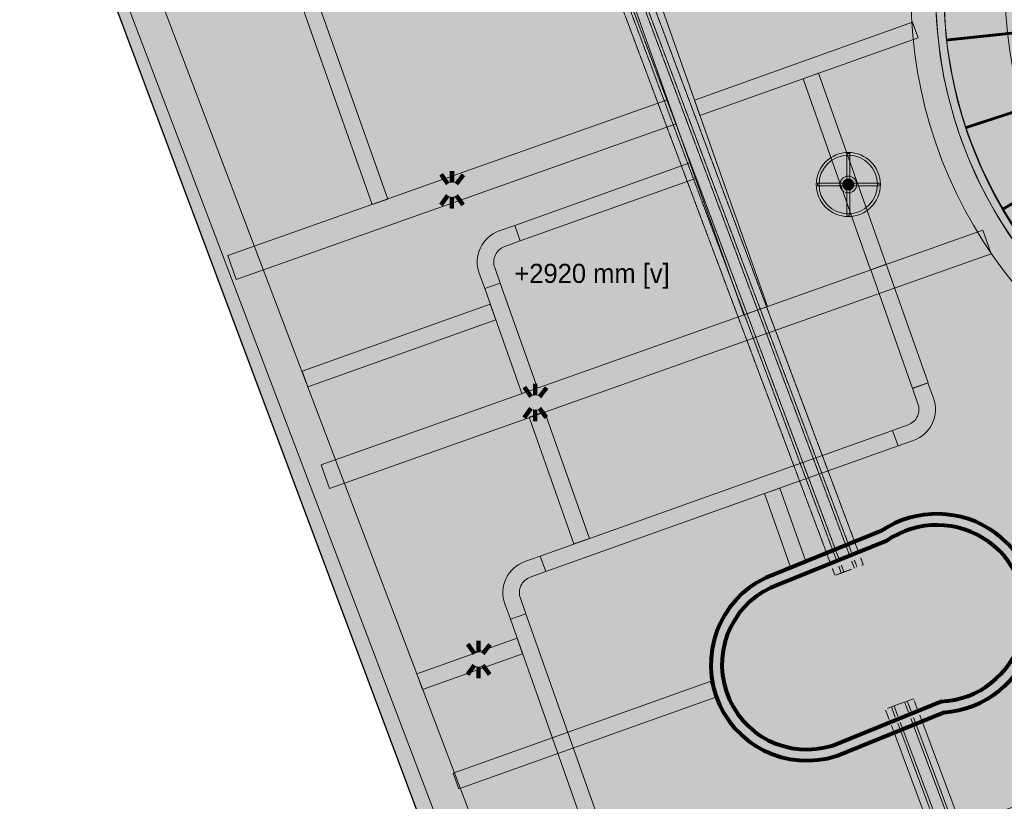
# Model space of a CAD drawing. Header units: millimetres. Extents: x -116878 to 389011, y -1241 to 103674.
# Tile 100 of 103: x 333128 to 342084, y 27171 to 34279. Entities that reach past the tile are written whole.
import ezdxf

# ---------------------------------------------------------------- set-up
doc = ezdxf.new("R2010")
doc.units = ezdxf.units.MM
doc.header["$MEASUREMENT"] = 0
doc.linetypes.add('DASHED', pattern=[0.75, 0.5, -0.25])
doc.layers.get('0').update_dxf_attribs({"color": 252})
for name, color, linetype, lineweight in [('11 Texting', 252, 'Continuous', 9), ('A-GENM', 252, 'Continuous', 9), ('P-PIPE', 3, 'Continuous', 9)]:
    doc.layers.add(name, color=color, linetype=linetype, lineweight=lineweight)
doc.layers.add('Flooring', color=252, linetype='Continuous')
doc.layers.add('Wall', color=252, linetype='Continuous')
doc.styles.add('CALIBRI', font='calibri.ttf', dxfattribs={"height": 0.09375})

# ---------------------------------------------------------------- blocks, each defined once
blk = doc.blocks.new('*E505', base_point=(1742.999764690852, 199.4368457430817))
h = blk.add_hatch(color=209)
h.dxf.hatch_style = 1
h.paths.add_polyline_path([(1742.999764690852, 753.8017461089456), (1950.710301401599, 199.4368457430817), (2277.054574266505, 318.9767038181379), (2319.54022999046, 212.7144982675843), (2386.379562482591, 237.047981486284), (2389.585469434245, 235.9092851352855), (2389.585469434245, 997.044829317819), (2386.582459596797, 998.1334488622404)])
at = {"layer": 'Flooring', "color": 14}
blk.add_lwpolyline([(1742.999764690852, 753.8017461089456), (1950.710301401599, 199.4368457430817), (2277.054574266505, 318.9767038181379), (2319.54022999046, 212.7144982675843), (2386.379562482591, 237.047981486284), (2389.585469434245, 235.9092851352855), (2389.585469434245, 997.044829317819), (2386.582459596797, 998.1334488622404)], close=True, dxfattribs=at)
blk = doc.blocks.new('EJC150-FF-01_New1 - EJC 150-47862421-Store 29 at Node L4 Level')
at = {"layer": 'A-GENM', "color": 10, "linetype": 'DASHED', "lineweight": 13}
for p, q in [((-135.0000000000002, 2515.768230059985), (-75.0000000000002, 2515.768230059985)), ((-135.0000000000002, 2515.768230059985), (-135.0000000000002, 2455.695153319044)), ((-75.0000000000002, 2515.768230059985), (-71.11851985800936, 2515.768230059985)), ((-75.0000000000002, 2515.768230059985), (-75.0000000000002, 2456.422176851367)), ((-49.99999999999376, 2456.402113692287), (-49.99999999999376, 2465.789992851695)), ((49.99999999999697, 2465.706784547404), (49.99999999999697, 2456.321861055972)), ((71.11851985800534, 2515.768230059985), (74.9999999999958, 2515.768230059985)), ((74.9999999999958, 2515.768230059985), (135.0000000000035, 2515.768230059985)), ((74.9999999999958, 2515.768230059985), (74.9999999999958, 2456.301797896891)), ((135.0000000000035, 2515.768230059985), (135.0000000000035, 2458.423504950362)), ((-135.0000000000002, 2440.695148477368), (-135.0000000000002, 2240.680797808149)), ((-75.0000000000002, 2440.591160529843), (-75.0000000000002, 2240.636780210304)), ((-49.99999999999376, 2240.626696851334), (-49.99999999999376, 2440.57109737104)), ((49.99999999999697, 2440.490844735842), (49.99999999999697, 90.43096033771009)), ((74.9999999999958, 2440.470781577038), (74.9999999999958, 2240.459608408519)), ((135.0000000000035, 2438.423501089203), (135.0000000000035, 2240.415590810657)), ((-135.0000000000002, 2180.680781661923), (-135.0000000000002, 90.57945041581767)), ((-75.0000000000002, 2180.63676406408), (-75.0000000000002, 91.12101630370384)), ((-49.99999999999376, 90.51122516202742), (-49.99999999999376, 2180.610166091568)), ((74.9999999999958, 2180.459592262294), (74.9999999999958, 90.41089407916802)), ((135.0000000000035, 2180.415574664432), (135.0000000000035, 90.36273505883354)), ((-135.0000000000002, 30.57943108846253), (-135.0000000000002, 0)), ((-75.0000000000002, 0), (-135.0000000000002, 0)), ((-75.0000000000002, 30.53127208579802), (-75.0000000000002, 0)), ((-49.99999999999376, 0), (-75.0000000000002, 0)), ((-49.99999999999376, 0), (-49.99999999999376, 30.51120583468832)), ((-1.691979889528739e-14, 0), (-49.99999999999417, 0)), ((49.99999999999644, 0), (-1.691979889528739e-14, 0)), ((49.99999999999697, 30.43094101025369), (49.99999999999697, 0)), ((74.9999999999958, 0), (49.99999999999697, 0)), ((74.9999999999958, 30.41087475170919), (74.9999999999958, 0)), ((135.0000000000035, 0), (74.9999999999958, 0)), ((135.0000000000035, 30.3627157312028), (135.0000000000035, 0))]:
    blk.add_line(p, q, dxfattribs=at)
blk = doc.blocks.new('EJC150-FF-01_New1 - EJC 150-47865287-Store 29 at Node L4 Level')
at = {"layer": 'A-GENM', "color": 10, "linetype": 'DASHED', "lineweight": 13}
for p, q in [((-135.0000000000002, 6213.03208967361), (-135.0000000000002, 6204.908198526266)), ((-135.0000000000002, 6202.958198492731), (-135.0000000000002, 6201.833198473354)), ((-135.0000000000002, 6199.508198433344), (-135.0000000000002, 6099.792941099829)), ((-111.9183006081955, 6221.982202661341), (-75.0000000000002, 6221.982202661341)), ((-75.0000000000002, 6221.982202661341), (-49.99999999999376, 6221.982202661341)), ((-75.0000000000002, 6221.982202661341), (-75.0000000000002, 6204.897067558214)), ((-75.0000000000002, 6202.947067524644), (-75.0000000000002, 6099.792941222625)), ((-49.99999999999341, 6221.982202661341), (-1.691979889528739e-14, 6221.982202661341)), ((-49.99999999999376, 6204.892429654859), (-49.99999999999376, 6221.982202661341)), ((-49.99999999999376, 6099.79294127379), (-49.99999999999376, 6202.94242962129)), ((-1.691979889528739e-14, 6221.982202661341), (49.99999999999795, 6221.982202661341)), ((49.99999999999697, 6221.982202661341), (74.9999999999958, 6221.982202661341)), ((49.99999999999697, 6212.997769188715), (49.99999999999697, 6204.87387804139)), ((49.99999999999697, 6202.923878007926), (49.99999999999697, 6201.798877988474)), ((49.99999999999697, 6199.473877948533), (49.99999999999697, 6099.861064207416)), ((74.9999999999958, 6221.982202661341), (135.0000000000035, 6221.982202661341)), ((74.9999999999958, 6212.99313128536), (74.9999999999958, 6204.869240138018)), ((74.9999999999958, 6202.919240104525), (74.9999999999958, 6201.794240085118)), ((74.9999999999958, 6199.469240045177), (74.9999999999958, 6099.899405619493)), ((135.0000000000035, 6215.307000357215), (135.0000000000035, 6207.351769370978)), ((135.0000000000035, 6199.458109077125), (135.0000000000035, 6099.991425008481)), ((-135.0000000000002, 6039.792941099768), (-135.0000000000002, 125.8340017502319)), ((-75.0000000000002, 6039.792941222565), (-75.0000000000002, 125.8340018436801)), ((-49.99999999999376, 125.8340018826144), (-49.99999999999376, 6039.79294127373)), ((49.99999999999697, 6039.860993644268), (49.99999999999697, 125.8340022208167)), ((74.9999999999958, 6039.899335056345), (74.9999999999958, 125.8340022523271)), ((135.0000000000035, 6039.991354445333), (135.0000000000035, 125.8340023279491)), ((-135.0000000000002, 65.83400175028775), (-135.0000000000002, 0.4952831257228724)), ((-75.0000000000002, 0), (-125.7576540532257, 0)), ((-75.0000000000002, 65.83400184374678), (-75.0000000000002, 0)), ((-49.99999999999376, 0), (-75.0000000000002, 0)), ((-49.99999999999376, 0), (-49.99999999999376, 65.83400188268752)), ((-1.691979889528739e-14, 0), (-49.99999999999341, 0)), ((22.4310193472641, 0), (-1.691979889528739e-14, 0)), ((49.99999999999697, 65.83400222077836), (49.99999999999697, 0.4608930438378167)), ((74.9999999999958, 65.83400225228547), (74.9999999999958, 0.4562457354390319)), ((135.0000000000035, 0), (121.2220439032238, 0)), ((135.0000000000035, 65.83400232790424), (135.0000000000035, 0))]:
    blk.add_line(p, q, dxfattribs=at)
blk = doc.blocks.new('EJC150-FF-01_New1 - EJC 150-49176404-Store 29 at Node L4 Level')
at = {"layer": 'A-GENM', "color": 10, "lineweight": 13}
for p, q in [((-135.0000000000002, 4072.414411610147), (-135.0000000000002, 4064.290520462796)), ((-135.0000000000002, 4062.340520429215), (-135.0000000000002, 4061.215520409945)), ((-135.0000000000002, 4058.890520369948), (-135.0000000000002, 3985.266984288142)), ((-112.6078259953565, 4081.36465251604), (-75.0000000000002, 4081.36465251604)), ((-75.0000000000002, 4081.36465251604), (-49.99999999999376, 4081.36465251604)), ((-75.0000000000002, 4081.36465251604), (-75.0000000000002, 4064.279389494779)), ((-75.0000000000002, 4062.329389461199), (-75.0000000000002, 3985.26698441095)), ((-49.99999999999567, 4081.36465251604), (-1.691979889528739e-14, 4081.36465251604)), ((-49.99999999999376, 4064.274751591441), (-49.99999999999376, 4081.36465251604)), ((-49.99999999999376, 3985.26698446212), (-49.99999999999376, 4062.324751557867)), ((-1.691979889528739e-14, 4081.36465251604), (49.99999999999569, 4081.36465251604)), ((49.99999999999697, 4081.36465251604), (74.9999999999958, 4081.36465251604)), ((49.99999999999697, 4072.380091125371), (49.99999999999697, 4064.256199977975)), ((49.99999999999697, 4062.306199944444), (49.99999999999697, 4061.181199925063)), ((49.99999999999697, 4058.856199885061), (49.99999999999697, 3985.326922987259)), ((74.9999999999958, 4081.36465251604), (135.0000000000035, 4081.36465251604)), ((74.9999999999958, 4072.375453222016), (74.9999999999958, 4064.251562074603)), ((74.9999999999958, 4062.301562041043), (74.9999999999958, 4061.176562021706)), ((74.9999999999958, 4058.851561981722), (74.9999999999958, 3985.36526439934)), ((135.0000000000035, 4074.689322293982), (135.0000000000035, 4066.734091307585)), ((135.0000000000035, 4058.944912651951), (135.0000000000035, 3985.457283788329)), ((-135.0000000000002, 3925.266984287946), (-135.0000000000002, 0.001233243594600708)), ((-75.0000000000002, 3925.26698441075), (-75.0000000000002, 0.0006682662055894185)), ((-49.99999999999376, 0.0004328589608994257), (-49.99999999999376, 3925.266984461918)), ((49.99999999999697, 3925.326852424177), (49.99999999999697, 0)), ((74.9999999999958, 3925.365193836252), (74.9999999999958, 0)), ((135.0000000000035, 3925.457213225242), (135.0000000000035, 0))]:
    blk.add_line(p, q, dxfattribs=at)
blk = doc.blocks.new('*E506', base_point=(600791.5649540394, -1429.282508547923))
at = {"color": 253, "lineweight": 15}
for name, p, rotation in [('EJC150-FF-01_New1 - EJC 150-47862421-Store 29 at Node L4 Level', (612609.403312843, 3109.523487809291), 290.6020337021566), ('EJC150-FF-01_New1 - EJC 150-47865287-Store 29 at Node L4 Level', (605856.8842614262, 579.5724811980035), 290.5560451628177), ('EJC150-FF-01_New1 - EJC 150-49176404-Store 29 at Node L4 Level', (600838.9666185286, -1302.878069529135), 290.5560451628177)]:
    blk.add_blockref(name, p, dxfattribs=dict(at, rotation=rotation))
blk = doc.blocks.new('*E507', base_point=(8409.5092648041, -390.2314412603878))
at = {"transparency": 33554687}
h = blk.add_hatch(color=254, dxfattribs=at)
h.dxf.hatch_style = 1
h.paths.add_polyline_path([(8537.970994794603, -323.5026863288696), (8576.15794875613, -307.9960701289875, -1.306499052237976), (8598.345717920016, -373.0006990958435), (8560.162934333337, -388.5056218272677, -0.9894212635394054)])
h.paths.add_polyline_path([(8539.379492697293, -327.2224504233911), (8578.048953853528, -311.5199020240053, -1.328727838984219), (8597.464319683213, -369.0668950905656), (8558.794858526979, -384.7694434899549, -0.9887531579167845)], flags=16)
h = blk.add_hatch(color=253)
h.dxf.hatch_style = 1
edge = h.paths.add_edge_path()
edge.add_line((8558.794858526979, -384.7694434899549), (8597.464319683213, -369.0668950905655))
edge.add_arc((8596.045249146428, -337.4969632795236), 31.60180937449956, 272.5737166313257, 484.7133039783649)
edge.add_line((8578.048953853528, -311.5199020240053), (8539.379492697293, -327.222450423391))
edge.add_arc((8549.412627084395, -355.8861452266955), 30.36891808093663, 109.291544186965, 287.9954764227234)
at = {"layer": 'Wall', "lineweight": 80}
for points in [[(8560.162934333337, -388.5056218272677), (8598.345717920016, -373.0006990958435, 1.306499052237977), (8576.15794875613, -307.9960701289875), (8537.970994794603, -323.5026863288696, 0.9894212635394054)], [(8558.794858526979, -384.7694434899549), (8597.464319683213, -369.0668950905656, 1.328727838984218), (8578.048953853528, -311.5199020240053), (8539.379492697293, -327.2224504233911, 0.9887531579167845)]]:
    blk.add_lwpolyline(points, format="xyb", close=True, dxfattribs=at)
blk = doc.blocks.new('gddgdgdggd')
at = {"layer": 'P-PIPE'}
h = blk.add_hatch(color=209, dxfattribs=at)
h.dxf.hatch_style = 1
h.paths.add_polyline_path([(13459.34313329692, -472.3095174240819, 1), (13482.29796558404, -472.3095174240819, 1)])
h.paths.add_polyline_path([(13481.29796558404, -472.3095174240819, -1), (13460.34313329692, -472.3095174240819, -1)], flags=16)
h = blk.add_hatch(color=209, dxfattribs=at)
h.dxf.hatch_style = 1
h.paths.add_polyline_path([(13470.32054944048, -483.3281880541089), (13471.32054944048, -483.3281880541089), (13471.32054944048, -461.290846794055), (13470.32054944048, -461.290846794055)])
h = blk.add_hatch(color=209, dxfattribs=at)
h.dxf.hatch_style = 1
h.paths.add_polyline_path([(13459.80187881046, -471.809517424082), (13459.80187881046, -472.809517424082), (13481.87124223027, -472.809517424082), (13481.87124223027, -471.809517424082)])
h = blk.add_hatch(color=209, dxfattribs=at)
h.dxf.hatch_style = 1
h.paths.add_polyline_path([(13467.82054944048, -472.3496911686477, 1), (13473.82054944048, -472.3496911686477, 1)])
h.paths.add_polyline_path([(13472.82054944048, -472.3496911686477, -1), (13468.82054944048, -472.3496911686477, -1)], flags=16)
h = blk.add_hatch(color=255, dxfattribs=at)
h.dxf.hatch_style = 1
edge = h.paths.add_edge_path()
edge.add_arc((13470.82054944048, -472.3496911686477), 2, 0, 360)
at = {"layer": 'P-PIPE', "color": 14}
for points in [[(13470.32054944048, -483.3281880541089), (13471.32054944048, -483.3281880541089), (13471.32054944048, -461.290846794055), (13470.32054944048, -461.290846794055)], [(13459.80187881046, -471.809517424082), (13459.80187881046, -472.809517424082), (13481.87124223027, -472.809517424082), (13481.87124223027, -471.809517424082)]]:
    blk.add_lwpolyline(points, close=True, dxfattribs=at)
for radius in [11.47741614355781, 10.47741614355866, 3, 2]:
    blk.add_circle((13470.82054944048, -472.3496911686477), radius, dxfattribs=at)
blk = doc.blocks.new('*E510', base_point=(14180.76565594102, -426.2264592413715))
at = {"layer": 'P-PIPE'}
h = blk.add_hatch(color=209, dxfattribs=at)
h.dxf.hatch_style = 1
h.paths.add_polyline_path([(14180.76565594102, -418.7182821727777, 1), (14195.7820100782, -418.7182821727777, 1)])
h.paths.add_polyline_path([(14195.02428638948, -418.7182821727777, -1), (14181.52337962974, -418.7182821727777, -1)], flags=16)
h.paths.add_polyline_path([(14185.6888944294, -418.7182821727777, -0.3256391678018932), (14187.48144385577, -416.2577889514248), (14187.48144385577, -416.2158680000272), (14187.50561650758, -416.2501349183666, -0.3230722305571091), (14190.37375444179, -417.2108879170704), (14190.4519160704, -417.1857929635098), (14190.40193075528, -417.2509350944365, -0.1520691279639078), (14190.85877158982, -418.7182821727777, -1)], flags=0)
h.paths.add_polyline_path([(14194.89932111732, -417.4254062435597, 0.05900423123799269), (14194.41409431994, -415.9136766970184), (14190.4519160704, -417.1857929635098), (14190.40193075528, -417.2509350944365, -0.1512087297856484), (14190.85875696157, -418.7095858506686), (14190.87922479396, -418.7161179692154)], flags=0)
h.paths.add_polyline_path([(14192.98541665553, -413.8840707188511, 0.05900423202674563), (14191.72599079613, -412.9173143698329), (14189.14280889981, -416.283782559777, -0.1525049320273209), (14190.37375444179, -417.2108879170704), (14190.4519160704, -417.1857929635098)], flags=0)
h.paths.add_polyline_path([(14189.06913754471, -412.0148418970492, 0.05900423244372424), (14187.48144385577, -412.014496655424), (14187.48144385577, -416.2158680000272), (14187.50561650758, -416.2501349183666, -0.1548424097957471), (14189.06913754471, -416.2587297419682)], flags=0)
h.paths.add_polyline_path([(14185.05934120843, -412.7823186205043, 0.05900423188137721), (14183.76181130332, -413.6972981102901), (14186.20782076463, -417.1647375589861, -0.1548423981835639), (14187.48144385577, -416.2577889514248), (14187.48144385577, -416.2158680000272)], flags=0)
h = blk.add_hatch(color=209, dxfattribs=at)
h.dxf.hatch_style = 1
h.paths.add_polyline_path([(14189.06913754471, -412.0148418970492, 0.05900423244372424), (14187.48144385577, -412.014496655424), (14187.48144385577, -416.2158680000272), (14187.50561650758, -416.2501349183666, -0.1548424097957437), (14189.06913754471, -416.2587297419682)])
h = blk.add_hatch(color=209, dxfattribs=at)
h.dxf.hatch_style = 1
h.paths.add_polyline_path([(14182.16366540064, -415.8487050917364, 0.05900423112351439), (14181.66243107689, -417.3552028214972), (14185.68900232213, -418.6946647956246, -0.1573543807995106), (14186.19037523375, -417.1882131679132)])
h = blk.add_hatch(color=209, dxfattribs=at)
h.dxf.hatch_style = 1
h.paths.add_polyline_path([(14185.05934120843, -412.7823186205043, 0.05900423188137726), (14183.76181130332, -413.6972981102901), (14186.20782076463, -417.1647375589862, -0.1548423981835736), (14187.48144385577, -416.2577889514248), (14187.48144385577, -416.2158680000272)])
h = blk.add_hatch(color=209, dxfattribs=at)
h.dxf.hatch_style = 1
h.paths.add_polyline_path([(14192.98541665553, -413.8840707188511, 0.05900423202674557), (14191.72599079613, -412.9173143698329), (14189.14280889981, -416.283782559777, -0.152504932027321), (14190.37375444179, -417.2108879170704), (14190.4519160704, -417.1857929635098)])
h = blk.add_hatch(color=209, dxfattribs=at)
h.dxf.hatch_style = 1
h.paths.add_polyline_path([(14194.89932111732, -417.4254062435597, 0.05900423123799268), (14194.41409431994, -415.9136766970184), (14190.4519160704, -417.1857929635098), (14190.40193075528, -417.2509350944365, -0.1512087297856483), (14190.85875696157, -418.7095858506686), (14190.87922479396, -418.7161179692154)])
h = blk.add_hatch(color=209, dxfattribs=at)
h.dxf.hatch_style = 1
h.paths.add_polyline_path([(14185.68891491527, -418.7285733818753), (14181.65542394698, -420.0469214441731, 0.05900423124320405), (14182.1488080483, -421.5560083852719), (14186.18251480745, -420.2375897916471, -0.1573543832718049)])
h = blk.add_hatch(color=209, dxfattribs=at)
h.dxf.hatch_style = 1
h.paths.add_polyline_path([(14190.85877158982, -418.7182821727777, 1), (14185.6888944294, -418.7182821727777, 0.1583744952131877), (14186.18251480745, -420.2375897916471), (14186.19961126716, -420.2320018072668), (14186.18906698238, -420.246568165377, 0.1573544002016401), (14187.47563584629, -421.1768973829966, 0.1575122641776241), (14189.06484379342, -421.1792188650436, 0.1601378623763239), (14190.37066567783, -420.2299700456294, 0.1574421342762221)])
h = blk.add_hatch(color=209, dxfattribs=at)
h.dxf.hatch_style = 1
h.paths.add_polyline_path([(14190.85875696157, -418.7095858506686, -0.1573543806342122), (14190.37625472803, -420.2221872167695), (14194.41889305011, -421.5123576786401, 0.05900423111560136), (14194.90152767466, -419.9997985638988)])
h = blk.add_hatch(color=209, dxfattribs=at)
h.dxf.hatch_style = 1
h.paths.add_polyline_path([(14187.47563584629, -421.1768973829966, -0.1573544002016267), (14186.18906698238, -420.2465681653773), (14183.70089215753, -423.6838468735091, 0.05900423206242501), (14184.98716295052, -424.6145878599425)])
h = blk.add_hatch(color=209, dxfattribs=at)
h.dxf.hatch_style = 1
h.paths.add_polyline_path([(14189.06484379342, -421.1792188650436, -0.1569073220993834), (14187.48144385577, -421.1787753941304), (14187.48144385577, -425.4220676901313, 0.05856639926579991), (14189.05743681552, -425.4231002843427)])
h = blk.add_hatch(color=209, dxfattribs=at)
h.dxf.hatch_style = 1
h.paths.add_polyline_path([(14190.37066567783, -420.2299700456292, -0.1573543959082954), (14189.09152283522, -421.1704833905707), (14191.60364967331, -424.5903296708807, 0.05900423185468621), (14192.88306117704, -423.6501820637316)])
blk = doc.blocks.new('*E513', base_point=(14180.76565594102, -426.2264592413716))
at = {"layer": 'P-PIPE'}
h = blk.add_hatch(color=209, dxfattribs=at)
h.dxf.hatch_style = 1
h.paths.add_polyline_path([(14180.76565594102, -418.7182821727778, 1), (14195.78201007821, -418.7182821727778, 1)])
h.paths.add_polyline_path([(14195.02428638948, -418.7182821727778, -1), (14181.52337962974, -418.7182821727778, -1)], flags=16)
h.paths.add_polyline_path([(14185.6888944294, -418.7182821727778, -0.3256391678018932), (14187.48144385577, -416.2577889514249), (14187.48144385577, -416.2158680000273), (14187.50561650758, -416.2501349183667, -0.3230722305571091), (14190.37375444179, -417.2108879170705), (14190.4519160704, -417.1857929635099), (14190.40193075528, -417.2509350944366, -0.1520691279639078), (14190.85877158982, -418.7182821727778, -1)], flags=0)
h.paths.add_polyline_path([(14194.89932111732, -417.4254062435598, 0.05900423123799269), (14194.41409431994, -415.9136766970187), (14190.4519160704, -417.1857929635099), (14190.40193075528, -417.2509350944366, -0.1512087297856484), (14190.85875696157, -418.7095858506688), (14190.87922479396, -418.7161179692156)], flags=0)
h.paths.add_polyline_path([(14192.98541665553, -413.8840707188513, 0.05900423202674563), (14191.72599079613, -412.917314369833), (14189.14280889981, -416.2837825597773, -0.1525049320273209), (14190.37375444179, -417.2108879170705), (14190.4519160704, -417.1857929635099)], flags=0)
h.paths.add_polyline_path([(14189.06913754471, -412.0148418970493, 0.05900423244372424), (14187.48144385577, -412.0144966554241), (14187.48144385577, -416.2158680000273), (14187.50561650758, -416.2501349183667, -0.1548424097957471), (14189.06913754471, -416.2587297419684)], flags=0)
h.paths.add_polyline_path([(14185.05934120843, -412.7823186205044, 0.05900423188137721), (14183.76181130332, -413.6972981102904), (14186.20782076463, -417.1647375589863, -0.1548423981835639), (14187.48144385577, -416.2577889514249), (14187.48144385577, -416.2158680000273)], flags=0)
h = blk.add_hatch(color=209, dxfattribs=at)
h.dxf.hatch_style = 1
h.paths.add_polyline_path([(14189.06913754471, -412.0148418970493, 0.05900423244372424), (14187.48144385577, -412.0144966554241), (14187.48144385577, -416.2158680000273), (14187.50561650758, -416.2501349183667, -0.1548424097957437), (14189.06913754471, -416.2587297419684)])
h = blk.add_hatch(color=209, dxfattribs=at)
h.dxf.hatch_style = 1
h.paths.add_polyline_path([(14182.16366540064, -415.8487050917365, 0.05900423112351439), (14181.6624310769, -417.3552028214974), (14185.68900232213, -418.6946647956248, -0.1573543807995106), (14186.19037523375, -417.1882131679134)])
h = blk.add_hatch(color=209, dxfattribs=at)
h.dxf.hatch_style = 1
h.paths.add_polyline_path([(14185.05934120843, -412.7823186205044, 0.05900423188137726), (14183.76181130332, -413.6972981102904), (14186.20782076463, -417.1647375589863, -0.1548423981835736), (14187.48144385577, -416.2577889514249), (14187.48144385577, -416.2158680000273)])
h = blk.add_hatch(color=209, dxfattribs=at)
h.dxf.hatch_style = 1
h.paths.add_polyline_path([(14192.98541665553, -413.8840707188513, 0.05900423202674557), (14191.72599079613, -412.917314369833), (14189.14280889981, -416.2837825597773, -0.152504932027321), (14190.37375444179, -417.2108879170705), (14190.4519160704, -417.1857929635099)])
h = blk.add_hatch(color=209, dxfattribs=at)
h.dxf.hatch_style = 1
h.paths.add_polyline_path([(14194.89932111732, -417.4254062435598, 0.05900423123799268), (14194.41409431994, -415.9136766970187), (14190.4519160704, -417.1857929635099), (14190.40193075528, -417.2509350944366, -0.1512087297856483), (14190.85875696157, -418.7095858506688), (14190.87922479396, -418.7161179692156)])
h = blk.add_hatch(color=209, dxfattribs=at)
h.dxf.hatch_style = 1
h.paths.add_polyline_path([(14185.68891491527, -418.7285733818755), (14181.65542394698, -420.0469214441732, 0.05900423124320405), (14182.1488080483, -421.556008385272), (14186.18251480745, -420.2375897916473, -0.1573543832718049)])
h = blk.add_hatch(color=209, dxfattribs=at)
h.dxf.hatch_style = 1
h.paths.add_polyline_path([(14190.85877158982, -418.7182821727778, 1), (14185.6888944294, -418.7182821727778, 0.1583744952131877), (14186.18251480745, -420.2375897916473), (14186.19961126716, -420.2320018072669), (14186.18906698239, -420.2465681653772, 0.1573544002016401), (14187.4756358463, -421.1768973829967, 0.1575122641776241), (14189.06484379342, -421.1792188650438, 0.1601378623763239), (14190.37066567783, -420.2299700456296, 0.1574421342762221)])
h = blk.add_hatch(color=209, dxfattribs=at)
h.dxf.hatch_style = 1
h.paths.add_polyline_path([(14190.85875696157, -418.7095858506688, -0.1573543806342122), (14190.37625472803, -420.2221872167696), (14194.41889305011, -421.5123576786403, 0.05900423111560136), (14194.90152767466, -419.999798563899)])
h = blk.add_hatch(color=209, dxfattribs=at)
h.dxf.hatch_style = 1
h.paths.add_polyline_path([(14187.4756358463, -421.1768973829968, -0.1573544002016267), (14186.18906698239, -420.2465681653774), (14183.70089215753, -423.6838468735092, 0.05900423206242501), (14184.98716295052, -424.6145878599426)])
h = blk.add_hatch(color=209, dxfattribs=at)
h.dxf.hatch_style = 1
h.paths.add_polyline_path([(14189.06484379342, -421.1792188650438, -0.1569073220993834), (14187.48144385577, -421.1787753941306), (14187.48144385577, -425.4220676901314, 0.05856639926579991), (14189.05743681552, -425.4231002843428)])
h = blk.add_hatch(color=209, dxfattribs=at)
h.dxf.hatch_style = 1
h.paths.add_polyline_path([(14190.37066567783, -420.2299700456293, -0.1573543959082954), (14189.09152283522, -421.1704833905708), (14191.60364967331, -424.5903296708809, 0.05900423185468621), (14192.88306117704, -423.6501820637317)])
blk = doc.blocks.new('*E514', base_point=(14180.76565594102, -426.2264592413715))
at = {"layer": 'P-PIPE'}
h = blk.add_hatch(color=209, dxfattribs=at)
h.dxf.hatch_style = 1
h.paths.add_polyline_path([(14180.76565594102, -418.7182821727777, 1), (14195.7820100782, -418.7182821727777, 1)])
h.paths.add_polyline_path([(14195.02428638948, -418.7182821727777, -1), (14181.52337962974, -418.7182821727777, -1)], flags=16)
h.paths.add_polyline_path([(14185.6888944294, -418.7182821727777, -0.3256391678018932), (14187.48144385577, -416.2577889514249), (14187.48144385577, -416.2158680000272), (14187.50561650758, -416.2501349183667, -0.3230722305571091), (14190.37375444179, -417.2108879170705), (14190.4519160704, -417.1857929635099), (14190.40193075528, -417.2509350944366, -0.1520691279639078), (14190.85877158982, -418.7182821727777, -1)], flags=0)
h.paths.add_polyline_path([(14194.89932111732, -417.4254062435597, 0.05900423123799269), (14194.41409431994, -415.9136766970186), (14190.4519160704, -417.1857929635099), (14190.40193075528, -417.2509350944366, -0.1512087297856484), (14190.85875696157, -418.7095858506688), (14190.87922479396, -418.7161179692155)], flags=0)
h.paths.add_polyline_path([(14192.98541665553, -413.8840707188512, 0.05900423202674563), (14191.72599079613, -412.9173143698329), (14189.14280889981, -416.2837825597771, -0.1525049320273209), (14190.37375444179, -417.2108879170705), (14190.4519160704, -417.1857929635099)], flags=0)
h.paths.add_polyline_path([(14189.06913754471, -412.0148418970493, 0.05900423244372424), (14187.48144385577, -412.0144966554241), (14187.48144385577, -416.2158680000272), (14187.50561650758, -416.2501349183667, -0.1548424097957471), (14189.06913754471, -416.2587297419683)], flags=0)
h.paths.add_polyline_path([(14185.05934120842, -412.7823186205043, 0.05900423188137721), (14183.76181130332, -413.6972981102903), (14186.20782076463, -417.1647375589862, -0.1548423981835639), (14187.48144385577, -416.2577889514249), (14187.48144385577, -416.2158680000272)], flags=0)
h = blk.add_hatch(color=209, dxfattribs=at)
h.dxf.hatch_style = 1
h.paths.add_polyline_path([(14189.06913754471, -412.0148418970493, 0.05900423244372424), (14187.48144385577, -412.0144966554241), (14187.48144385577, -416.2158680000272), (14187.50561650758, -416.2501349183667, -0.1548424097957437), (14189.06913754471, -416.2587297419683)])
h = blk.add_hatch(color=209, dxfattribs=at)
h.dxf.hatch_style = 1
h.paths.add_polyline_path([(14182.16366540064, -415.8487050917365, 0.05900423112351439), (14181.66243107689, -417.3552028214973), (14185.68900232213, -418.6946647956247, -0.1573543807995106), (14186.19037523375, -417.1882131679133)])
h = blk.add_hatch(color=209, dxfattribs=at)
h.dxf.hatch_style = 1
h.paths.add_polyline_path([(14185.05934120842, -412.7823186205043, 0.05900423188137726), (14183.76181130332, -413.6972981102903), (14186.20782076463, -417.1647375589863, -0.1548423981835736), (14187.48144385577, -416.2577889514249), (14187.48144385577, -416.2158680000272)])
h = blk.add_hatch(color=209, dxfattribs=at)
h.dxf.hatch_style = 1
h.paths.add_polyline_path([(14192.98541665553, -413.8840707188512, 0.05900423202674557), (14191.72599079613, -412.9173143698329), (14189.14280889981, -416.2837825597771, -0.152504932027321), (14190.37375444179, -417.2108879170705), (14190.4519160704, -417.1857929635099)])
h = blk.add_hatch(color=209, dxfattribs=at)
h.dxf.hatch_style = 1
h.paths.add_polyline_path([(14194.89932111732, -417.4254062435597, 0.05900423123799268), (14194.41409431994, -415.9136766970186), (14190.4519160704, -417.1857929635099), (14190.40193075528, -417.2509350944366, -0.1512087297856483), (14190.85875696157, -418.7095858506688), (14190.87922479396, -418.7161179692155)])
h = blk.add_hatch(color=209, dxfattribs=at)
h.dxf.hatch_style = 1
h.paths.add_polyline_path([(14185.68891491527, -418.7285733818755), (14181.65542394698, -420.0469214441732, 0.05900423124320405), (14182.1488080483, -421.5560083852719), (14186.18251480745, -420.2375897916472, -0.1573543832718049)])
h = blk.add_hatch(color=209, dxfattribs=at)
h.dxf.hatch_style = 1
h.paths.add_polyline_path([(14190.85877158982, -418.7182821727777, 1), (14185.6888944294, -418.7182821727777, 0.1583744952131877), (14186.18251480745, -420.2375897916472), (14186.19961126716, -420.2320018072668), (14186.18906698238, -420.2465681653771, 0.1573544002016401), (14187.47563584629, -421.1768973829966, 0.1575122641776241), (14189.06484379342, -421.1792188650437, 0.1601378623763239), (14190.37066567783, -420.2299700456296, 0.1574421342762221)])
h = blk.add_hatch(color=209, dxfattribs=at)
h.dxf.hatch_style = 1
h.paths.add_polyline_path([(14190.85875696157, -418.7095858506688, -0.1573543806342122), (14190.37625472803, -420.2221872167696), (14194.41889305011, -421.5123576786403, 0.05900423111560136), (14194.90152767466, -419.9997985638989)])
h = blk.add_hatch(color=209, dxfattribs=at)
h.dxf.hatch_style = 1
h.paths.add_polyline_path([(14187.47563584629, -421.1768973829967, -0.1573544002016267), (14186.18906698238, -420.2465681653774), (14183.70089215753, -423.6838468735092, 0.05900423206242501), (14184.98716295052, -424.6145878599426)])
h = blk.add_hatch(color=209, dxfattribs=at)
h.dxf.hatch_style = 1
h.paths.add_polyline_path([(14189.06484379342, -421.1792188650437, -0.1569073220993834), (14187.48144385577, -421.1787753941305), (14187.48144385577, -425.4220676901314, 0.05856639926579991), (14189.05743681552, -425.4231002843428)])
h = blk.add_hatch(color=209, dxfattribs=at)
h.dxf.hatch_style = 1
h.paths.add_polyline_path([(14190.37066567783, -420.2299700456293, -0.1573543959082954), (14189.09152283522, -421.1704833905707), (14191.60364967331, -424.5903296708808, 0.05900423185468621), (14192.88306117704, -423.6501820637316)])
blk = doc.blocks.new('*E516', base_point=(-34556.20082161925, -24808.92154168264, -5.659651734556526e-05))
at = {"layer": 'P-PIPE', "xscale": 25.4, "yscale": 25.4, "zscale": 25.4}
for name, p in [('gddgdgdggd', (-371999.8387631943, -4854.2434266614, 2.53962509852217e-05)), ('*E513', (-33636.67125255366, -17089.62882349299, 4.305090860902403e-06)), ('*E510', (-32879.51096616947, -19024.80930583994)), ('*E514', (-33394.92261000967, -21360.93618273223))]:
    blk.add_blockref(name, p, dxfattribs=at)
blk = doc.blocks.new('zw$94D3')
at = {"layer": 'P-PIPE', "transparency": 33554687}
h = blk.add_hatch(color=209, dxfattribs=at)
h.dxf.hatch_style = 1
edge = h.paths.add_edge_path()
edge.add_line((-2337.02244196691, -76.00189590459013), (-2337.02244196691, 0))
edge.add_ellipse((-2364.589930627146, 3864.999850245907), major_axis=(-3865.098162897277, 0), ratio=1, start_angle=269.59133919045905, end_angle=450.40866080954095, ccw=False)
edge.add_line((-2337.02244196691, 7729.999700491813), (-2337.022441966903, 7806.001596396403))
edge.add_line((-2337.02244196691, 7806.001596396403), (-2336.480378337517, 7805.997767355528))
edge.add_ellipse((-2364.589930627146, 3864.999850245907), major_axis=(3941.098162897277, 0), ratio=1, start_angle=89.59133919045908, end_angle=270.4086608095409)
edge.add_line((-2336.48037833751, -75.99806686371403), (-2337.02244196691, -76.00189590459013))
at = {"layer": 'P-PIPE', "color": 8}
blk.add_lwpolyline([(-2337.02244196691, -76.00189590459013), (-2337.02244196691, 9.094947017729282e-13, -1.007158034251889), (-2337.02244196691, 7729.999700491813), (-2337.02244196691, 7806.001596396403), (-2336.48037833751, 7805.997767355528, 1.007158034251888), (-2336.48037833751, -75.99806686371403)], format="xyb", close=True, dxfattribs=at)
blk = doc.blocks.new('zw$E6A7')
at = {"layer": 'P-PIPE', "true_color": 0xf8f6b0, "transparency": 33554587}
h = blk.add_hatch(color=51, dxfattribs=at)
h.dxf.hatch_style = 1
edge = h.paths.add_edge_path()
edge.add_ellipse((3276.895740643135, 4526.724679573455), major_axis=(-3943.462725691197, 0), ratio=1, start_angle=269.63380827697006, end_angle=449.63380827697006, ccw=False)
edge.add_line((3302.099230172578, 8470.10686407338), (3251.692251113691, 583.3424950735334))
at = {"layer": 'P-PIPE', "transparency": 33554687}
h = blk.add_hatch(color=255, dxfattribs=at)
h.dxf.hatch_style = 1
edge = h.paths.add_edge_path()
edge.add_ellipse((3288.575982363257, 4526.323545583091), major_axis=(-3943.462725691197, 0), ratio=1, start_angle=269.63380827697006, end_angle=449.63380827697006, ccw=False)
edge.add_line((3313.779471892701, 8469.705730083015), (3263.372492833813, 582.9413610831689))
h = blk.add_hatch(color=209, dxfattribs=at)
h.dxf.hatch_style = 1
edge = h.paths.add_edge_path()
edge.add_line((3296.312549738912, 1701.789245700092), (3302.099230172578, 1701.789245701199))
edge.add_ellipse((3302.099230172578, 4506.493747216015), major_axis=(-2804.704501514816, 0), ratio=1, start_angle=270, end_angle=450, ccw=False)
edge.add_line((3302.099230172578, 7311.198248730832), (3302.088924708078, 7289.732434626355))
edge.add_line((3302.088924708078, 7289.732434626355), (3302.099230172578, 7840.425311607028))
edge.add_ellipse((3302.099230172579, 4506.493747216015), major_axis=(3333.931564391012, 0), ratio=1, start_angle=90, end_angle=270)
edge.add_line((3302.099230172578, 1172.562182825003), (3296.312549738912, 1701.789245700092))
at = {"layer": 'P-PIPE', "color": 8}
blk.add_line((3302.099230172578, 8470.10686407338), (3302.099230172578, 588.1033717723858), dxfattribs=at)
blk.add_lwpolyline([(3251.692251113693, 583.3424950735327, -1), (3302.099230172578, 8470.10686407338), (3251.692251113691, 583.3424950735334)], format="xyb", close=True, dxfattribs=at)
at = {"layer": 'P-PIPE', "color": 8, "const_width": 25.4}
for points in [[(3302.099230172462, 4506.493747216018), (2496.473978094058, 8315.08054383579)], [(3302.099230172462, 4506.493747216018), (1722.756522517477, 8069.017190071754)], [(1015.832804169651, 7665.546241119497), (3302.099230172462, 4506.493747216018)], [(3302.099230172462, 4506.493747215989), (407.5825776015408, 7122.151016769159)], [(-71.72143139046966, 6463.419857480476), (3302.09923017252, 4506.493747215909)], [(-404.2310642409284, 5714.722268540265), (3302.099230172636, 4506.493747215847)], [(-571.2623619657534, 4914.917925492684), (3302.099230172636, 4506.493747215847)], [(-566.5128619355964, 4098.570376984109), (3302.099230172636, 4506.493747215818)], [(-390.8146662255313, 3302.638844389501), (3302.099230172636, 4506.493747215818)], [(-53.01955410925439, 2562.792278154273), (3302.09923017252, 4506.49374721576)], [(3302.099230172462, 4506.49374721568), (430.6102214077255, 1911.645625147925)], [(1037.401306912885, 1377.243568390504), (3302.099230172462, 4506.493747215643)], [(3302.099230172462, 4506.493747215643), (1739.560193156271, 981.8743452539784)], [(3302.099230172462, 4506.493747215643), (2505.643710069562, 741.256783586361)]]:
    blk.add_lwpolyline(points, dxfattribs=at)
at = {"layer": 'P-PIPE', "color": 8}
blk.add_lwpolyline([(3296.312549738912, 1701.789245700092), (3302.099230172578, 1172.562182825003, -0.9999999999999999), (3302.099230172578, 7840.425311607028), (3302.088924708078, 7289.732434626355)], format="xyb", dxfattribs=at)
blk.add_lwpolyline([(3302.099230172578, 7311.198248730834), (3302.099230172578, 1701.789245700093)], dxfattribs=at)
at = {"layer": 'P-PIPE', "color": 8, "const_width": 25.4}
for points in [[(3302.099230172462, 2368.213331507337, -0.9999999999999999), (3302.099230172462, 6644.774162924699)], [(3302.099230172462, 3081.530125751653, -1), (3302.099230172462, 5931.457368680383, -0.9912309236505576)]]:
    blk.add_lwpolyline(points, format="xyb", dxfattribs=at)
at = {"layer": 'P-PIPE', "color": 8}
blk.add_arc((3302.099230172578, 4506.493747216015), 2804.704501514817, 90, 270, dxfattribs=at)
at = {"layer": 'P-PIPE'}
blk.add_blockref('zw$94D3', (5639.121672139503, 664.1052676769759), dxfattribs=at)
blk = doc.blocks.new('*U326')
at = {"layer": 'P-PIPE', "true_color": 0x9898cc}
h = blk.add_hatch(color=253, dxfattribs=at)
h.dxf.hatch_style = 1
h.paths.add_polyline_path([(-150, -537.4853243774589), (150, -537.4853243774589), (150, -11174.45779068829), (-150, -11174.45779068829)])
at = {"layer": 'P-PIPE', "color": 8}
blk.add_lwpolyline([(-150, -537.4853243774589), (150, -537.4853243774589), (150, -11174.45779068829), (-150, -11174.45779068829)], close=True, dxfattribs=at)
blk = doc.blocks.new('*U327')
at = {"layer": 'P-PIPE', "true_color": 0x9898cc}
h = blk.add_hatch(color=253, dxfattribs=at)
h.dxf.hatch_style = 1
h.paths.add_polyline_path([(-150, -6603.857467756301), (150, -6603.857467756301), (150, -14337.34794575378), (-150, -14337.34794575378)])
at = {"layer": 'P-PIPE', "color": 8}
blk.add_lwpolyline([(-150, -6603.857467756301), (150, -6603.857467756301), (150, -14337.34794575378), (-150, -14337.34794575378)], close=True, dxfattribs=at)
blk = doc.blocks.new('*U297')
at = {"layer": 'P-PIPE', "true_color": 0xd19cc7}
h = blk.add_hatch(color=9, dxfattribs=at)
h.dxf.hatch_style = 1
h.paths.add_polyline_path([(-75, 2019.813236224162), (75, 2019.813236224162), (75, 1320.259918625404), (-75, 1320.259918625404)])
at = {"layer": 'P-PIPE', "color": 8}
blk.add_lwpolyline([(-75, 2019.813236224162), (75, 2019.813236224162), (75, 1320.259918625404), (-75, 1320.259918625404)], close=True, dxfattribs=at)
blk = doc.blocks.new('*U298')
at = {"layer": 'P-PIPE', "true_color": 0xd19cc7}
h = blk.add_hatch(color=9, dxfattribs=at)
h.dxf.hatch_style = 1
h.paths.add_polyline_path([(-75, 4350.697605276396), (75, 4350.697605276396), (75, 1216.472657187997), (-75, 1216.472657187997)])
at = {"layer": 'P-PIPE', "color": 8}
blk.add_lwpolyline([(-75, 4350.697605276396), (75, 4350.697605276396), (75, 1216.472657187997), (-75, 1216.472657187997)], close=True, dxfattribs=at)
blk = doc.blocks.new('*U308')
at = {"layer": 'P-PIPE', "true_color": 0xd19cc7}
h = blk.add_hatch(color=9, dxfattribs=at)
h.dxf.hatch_style = 1
h.paths.add_polyline_path([(-75, 4131.561909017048), (75, 4131.561909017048), (75, 3119.470336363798), (-75, 3119.470336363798)])
at = {"layer": 'P-PIPE', "color": 8}
blk.add_lwpolyline([(-75, 4131.561909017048), (75, 4131.561909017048), (75, 3119.470336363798), (-75, 3119.470336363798)], close=True, dxfattribs=at)
blk = doc.blocks.new('*U306')
at = {"layer": 'P-PIPE', "true_color": 0xd19cc7}
h = blk.add_hatch(color=9, dxfattribs=at)
h.dxf.hatch_style = 1
h.paths.add_polyline_path([(-75, 5314.760345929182), (75, 5314.760345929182), (75, 3472.083923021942), (-75, 3472.083923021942)])
at = {"layer": 'P-PIPE', "color": 8}
blk.add_lwpolyline([(-75, 5314.760345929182), (75, 5314.760345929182), (75, 3472.083923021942), (-75, 3472.083923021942)], close=True, dxfattribs=at)
blk = doc.blocks.new('*U313')
at = {"layer": 'P-PIPE', "true_color": 0xd19cc7}
h = blk.add_hatch(color=9, dxfattribs=at)
h.dxf.hatch_style = 1
h.paths.add_polyline_path([(-75, 4563.058149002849), (75, 4563.058149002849), (75, 3419.986030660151), (-75, 3419.986030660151)])
at = {"layer": 'P-PIPE', "color": 8}
blk.add_lwpolyline([(-75, 4563.058149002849), (75, 4563.058149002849), (75, 3419.986030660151), (-75, 3419.986030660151)], close=True, dxfattribs=at)
blk = doc.blocks.new('*U295')
at = {"layer": 'P-PIPE', "true_color": 0xd19cc7}
h = blk.add_hatch(color=9, dxfattribs=at)
h.dxf.hatch_style = 1
h.paths.add_polyline_path([(-75, 1141.298731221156), (75, 1141.298731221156), (75, -1341.141888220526), (-75, -1341.141888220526)])
at = {"layer": 'P-PIPE', "color": 8}
blk.add_lwpolyline([(-75, 1141.298731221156), (75, 1141.298731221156), (75, -1341.141888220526), (-75, -1341.141888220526)], close=True, dxfattribs=at)
blk = doc.blocks.new('*U296')
at = {"layer": 'P-PIPE', "true_color": 0xd19cc7}
h = blk.add_hatch(color=9, dxfattribs=at)
h.dxf.hatch_style = 1
h.paths.add_polyline_path([(-75, -334.8663384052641), (75, -334.8663384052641), (75, -1301.40466021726), (-75, -1301.40466021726)])
at = {"layer": 'P-PIPE', "color": 8}
blk.add_lwpolyline([(-75, -334.8663384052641), (75, -334.8663384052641), (75, -1301.40466021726), (-75, -1301.40466021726)], close=True, dxfattribs=at)
blk = doc.blocks.new('*U334')
at = {"layer": 'P-PIPE', "true_color": 0xd19cc7}
h = blk.add_hatch(color=9, dxfattribs=at)
h.dxf.hatch_style = 1
h.paths.add_polyline_path([(-75, 2548.623582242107), (75, 2548.623582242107), (75, -852.2377704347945), (-75, -852.2377704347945)])
at = {"layer": 'P-PIPE', "color": 8}
blk.add_lwpolyline([(-75, 2548.623582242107), (75, 2548.623582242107), (75, -852.2377704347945), (-75, -852.2377704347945)], close=True, dxfattribs=at)
blk = doc.blocks.new('*U325')
at = {"layer": 'P-PIPE', "true_color": 0xd7ebd2}
h = blk.add_hatch(color=254, dxfattribs=at)
h.dxf.hatch_style = 1
h.paths.add_polyline_path([(-115, 4973.058559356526), (115, 4973.058559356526), (115, 1369.944144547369), (-115, 1369.944144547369)])
at = {"layer": 'P-PIPE', "color": 8}
blk.add_lwpolyline([(-115, 4973.058559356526), (115, 4973.058559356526), (115, 1369.944144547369), (-115, 1369.944144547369)], close=True, dxfattribs=at)
blk = doc.blocks.new('*U305')
at = {"layer": 'P-PIPE', "true_color": 0xd19cc7}
h = blk.add_hatch(color=9, dxfattribs=at)
h.dxf.hatch_style = 1
h.paths.add_polyline_path([(-75, 804.7328657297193), (75, 804.7328657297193), (75, -1301.404660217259), (-75, -1301.404660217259)])
at = {"layer": 'P-PIPE', "color": 8}
blk.add_lwpolyline([(-75, 804.7328657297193), (75, 804.7328657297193), (75, -1301.404660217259), (-75, -1301.404660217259)], close=True, dxfattribs=at)
blk = doc.blocks.new('*U307')
at = {"layer": 'P-PIPE', "true_color": 0xd19cc7}
h = blk.add_hatch(color=9, dxfattribs=at)
h.dxf.hatch_style = 1
h.paths.add_polyline_path([(-75, 390.4562179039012), (75, 390.4562179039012), (75, -1301.40466021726), (-75, -1301.40466021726)])
at = {"layer": 'P-PIPE', "color": 8}
blk.add_lwpolyline([(-75, 390.4562179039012), (75, 390.4562179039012), (75, -1301.40466021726), (-75, -1301.40466021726)], close=True, dxfattribs=at)
blk = doc.blocks.new('*U317')
at = {"layer": 'P-PIPE', "true_color": 0xd7ebd2}
h = blk.add_hatch(color=254, dxfattribs=at)
h.dxf.hatch_style = 1
h.paths.add_polyline_path([(-115, 2484.341206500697), (115, 2484.341206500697), (115, -1759.02129229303), (-115, -1759.02129229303)])
at = {"layer": 'P-PIPE', "color": 8}
blk.add_lwpolyline([(-115, 2484.341206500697), (115, 2484.341206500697), (115, -1759.02129229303), (-115, -1759.02129229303)], close=True, dxfattribs=at)
blk = doc.blocks.new('*U310')
at = {"layer": 'P-PIPE', "true_color": 0xd19cc7}
h = blk.add_hatch(color=9, dxfattribs=at)
h.dxf.hatch_style = 1
h.paths.add_polyline_path([(-75, 4352.383868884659), (75, 4352.383868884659), (75, 2093.187568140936), (-75, 2093.187568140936)])
at = {"layer": 'P-PIPE', "color": 8}
blk.add_lwpolyline([(-75, 4352.383868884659), (75, 4352.383868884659), (75, 2093.187568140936), (-75, 2093.187568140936)], close=True, dxfattribs=at)
blk = doc.blocks.new('*U316')
at = {"layer": 'P-PIPE', "true_color": 0xd7ebd2}
h = blk.add_hatch(color=254, dxfattribs=at)
h.dxf.hatch_style = 1
h.paths.add_polyline_path([(-115, 815.1756305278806), (115, 815.1756305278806), (115, -5570.469234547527), (-115, -5570.469234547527)])
at = {"layer": 'P-PIPE', "color": 8}
blk.add_lwpolyline([(-115, 815.1756305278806), (115, 815.1756305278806), (115, -5570.469234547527), (-115, -5570.469234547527)], close=True, dxfattribs=at)
blk = doc.blocks.new('*U311')
at = {"layer": 'P-PIPE', "true_color": 0xd19cc7}
h = blk.add_hatch(color=9, dxfattribs=at)
h.dxf.hatch_style = 1
h.paths.add_polyline_path([(-75, 3831.989015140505), (75, 3831.989015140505), (75, 2607.275238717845), (-75, 2607.275238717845)])
at = {"layer": 'P-PIPE', "color": 8}
blk.add_lwpolyline([(-75, 3831.989015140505), (75, 3831.989015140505), (75, 2607.275238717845), (-75, 2607.275238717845)], close=True, dxfattribs=at)
blk = doc.blocks.new('*U312')
at = {"layer": 'P-PIPE', "true_color": 0xd19cc7}
h = blk.add_hatch(color=9, dxfattribs=at)
h.dxf.hatch_style = 1
h.paths.add_polyline_path([(-75, -334.8663384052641), (75, -334.8663384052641), (75, -2149.9489034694), (-75, -2149.9489034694)])
at = {"layer": 'P-PIPE', "color": 8}
blk.add_lwpolyline([(-75, -334.8663384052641), (75, -334.8663384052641), (75, -2149.9489034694), (-75, -2149.9489034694)], close=True, dxfattribs=at)
blk = doc.blocks.new('zw$126E')
at = {"layer": 'P-PIPE', "true_color": 0xd19cc7}
h = blk.add_hatch(color=9, dxfattribs=at)
h.dxf.hatch_style = 1
edge = h.paths.add_edge_path()
edge.add_line((-310.2109846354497, 125.3530868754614), (-259.749905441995, -15.90440668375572))
edge.add_line((-259.7499054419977, -15.90440668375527), (-401.0073990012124, -66.36548587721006))
edge.add_line((-401.0073990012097, -66.36548587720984), (-451.4684781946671, 74.89200768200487))
edge.add_ellipse((-168.9534910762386, 175.8141660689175), major_axis=(-232.0981196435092, -190.0801485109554), ratio=1, start_angle=250.3418685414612, end_angle=340.3418685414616, ccw=False)
edge.add_line((-269.8756494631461, 458.3291531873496), (-128.6181559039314, 508.7902323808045))
edge.add_line((-128.6181559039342, 508.7902323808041), (-78.15707671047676, 367.5327388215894))
edge.add_line((-78.15707671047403, 367.5327388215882), (-219.4145702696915, 317.071659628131))
edge.add_ellipse((-168.9534910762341, 175.8141660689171), major_axis=(116.0490598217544, 95.04007425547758), ratio=1, start_angle=70.34186854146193, end_angle=160.3418685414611)
at = {"layer": 'P-PIPE', "color": 8}
blk.add_lwpolyline([(-310.2109846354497, 125.3530868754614), (-259.7499054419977, -15.90440668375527), (-401.0073990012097, -66.36548587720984), (-451.4684781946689, 74.89200768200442, -0.4142135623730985), (-269.8756494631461, 458.3291531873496), (-128.6181559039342, 508.7902323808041), (-78.15707671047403, 367.5327388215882), (-219.4145702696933, 317.0716596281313, 0.4142135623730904), (-310.2109846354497, 125.3530868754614)], format="xyb", close=True, dxfattribs=at)
blk = doc.blocks.new('zw$DC14')
at = {"layer": 'P-PIPE', "true_color": 0x9898cc}
h = blk.add_hatch(color=253, dxfattribs=at)
h.dxf.hatch_style = 1
edge = h.paths.add_edge_path()
edge.add_ellipse((-4000.811179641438, -5575.500907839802), major_axis=(3862.474316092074, 0), ratio=1, start_angle=103.0125992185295, end_angle=249.0078993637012)
edge.add_line((-5384.501018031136, -9181.622130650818), (-5469.408242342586, -9469.423229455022))
edge.add_ellipse((-4006.853656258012, -5578.329747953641), major_axis=(-4156.882774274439, 0), ratio=1, start_angle=281.9952258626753, end_angle=429.4001457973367, ccw=False)
edge.add_line((-4870.779378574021, -1512.212835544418), (-4870.506409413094, -1812.212711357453))
at = {"layer": 'P-PIPE', "color": 8}
blk.add_lwpolyline([(-4870.506409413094, -1812.212711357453, 0.739929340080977), (-5384.501018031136, -9181.622130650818), (-5469.408242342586, -9469.423229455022, -0.7494910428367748), (-4870.779378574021, -1512.212835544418), (-4870.506409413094, -1812.212711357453)], format="xyb", dxfattribs=at)
at = {"color": 116, "true_color": 0x136734}
for p in [(-11640.77968332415, -8183.920631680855, 3.330644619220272e-05), (-11407.73178455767, -11190.57433137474, 2.53962509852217e-05)]:
    blk.add_blockref('zw$126E', p, dxfattribs=at)
at = {"color": 116, "true_color": 0x136734, "rotation": 180}
blk.add_blockref('zw$126E', (-8411.11794003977, -9172.102971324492, 2.682366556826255e-05), dxfattribs=at)
at = {"layer": 'P-PIPE'}
for name, p, rotation in [('*U326', (-15927.93931899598, -3570.475568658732, 4.071980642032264e-07), 20.80813397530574), ('*U325', (-9121.182129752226, -9742.182594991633, 4.764623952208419e-06), 19.48449620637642), ('*U310', (-12297.77395115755, -9433.82835668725, -2.561573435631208e-07), 19.46936209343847), ('*U305', (-8883.16889506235, -6168.997958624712, 7.704993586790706e-06), 289.6192118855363), ('*U306', (-7303.81283153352, -11327.73875716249, 3.753306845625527e-06), 19.46936209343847), ('*U317', (-11998.06058183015, -7229.518837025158, -2.156532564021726e-06), 109.4844962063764), ('*U307', (-10518.36377406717, -7308.806966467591, 3.839907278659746e-05), 289.6192118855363), ('*U313', (-6938.945973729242, -12356.31082369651, 3.753306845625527e-06), 19.46936209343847), ('*U308', (-10594.1959639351, -12120.39973590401, 3.330524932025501e-05), 19.46936209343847), ('*U312', (-11651.74347260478, -8349.817574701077, 3.883659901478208e-05), 289.6192118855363), ('*U311', (-10291.09075571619, -13005.46412781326), 19.46936209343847), ('*U334', (-10708.44134048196, -10466.02637645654, 3.097136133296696e-05), 289.6192118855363), ('*U297', (-8754.214553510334, -11993.33579395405), 19.46936209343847), ('*U298', (-10288.09369998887, -15333.4005237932, 2.53962509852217e-05), 19.46936209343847), ('*U296', (-11407.39656340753, -11386.95152156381, 3.124387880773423e-05), 289.6192118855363), ('*U327', (-17219.73691929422, -16654.65574248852, -7.130929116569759e-07), 109.4844962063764), ('*U295', (-11040.32989619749, -12276.53497263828, 5.837845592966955e-06), 289.6192118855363)]:
    blk.add_blockref(name, p, dxfattribs=dict(at, rotation=rotation))
at = {"layer": 'P-PIPE', "extrusion": (-2.045033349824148e-09, -8.007724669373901e-10, 1), "rotation": 289.5216025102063}
blk.add_blockref('*U316', (-8242.291561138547, -8099.015698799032, 2.165536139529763e-05), dxfattribs=at)
blk = doc.blocks.new('*E517', base_point=(-16000.61311378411, -16904.07631530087, -53.81942743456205))
at = {"layer": 'P-PIPE'}
for name, p in [('zw$DC14', (0, 3.637978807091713e-12)), ('zw$E6A7', (-7273.12131590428, -10088.08986097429))]:
    blk.add_blockref(name, p, dxfattribs=at)

msp = doc.modelspace()

# ---------------------------------------------------------------- block references
msp.add_blockref('*E516', (335950.0556166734, 24822.87348945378, -5.659651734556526e-05))
at = {"color": 14, "xscale": 25.4, "yscale": 25.4, "zscale": 25.4}
msp.add_blockref('*E507', (336733.5832553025, 27541.30109528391), dxfattribs=at)
at = {"layer": 'Flooring', "color": 2, "xscale": 25.4, "yscale": 25.4, "zscale": 25.4}
msp.add_blockref('*E505', (333128.3533976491, 22644.46887810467), dxfattribs=at)
at = {"layer": 'P-PIPE', "color": 10}
msp.add_blockref('*E517', (333399.6314189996, 23179.28229951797, -53.81942743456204), dxfattribs=at)
at = {"layer": 'Wall', "lineweight": 5, "xscale": 1.017698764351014, "yscale": 1.017698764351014, "zscale": 1.017698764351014, "rotation": 90}
msp.add_blockref('*E506', (342717.3893451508, 24118.71569510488), dxfattribs=at)

# ---------------------------------------------------------------- texts
at = {"layer": '11 Texting', "color": 5, "insert": (337627.9803718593, 32058.68806300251), "char_height": 208.3333333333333, "width": 3265.493306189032, "attachment_point": 1, "style": 'CALIBRI'}
msp.add_mtext('{\\fIBM Plex Sans|b0|i0|c0|p34;\\H0.83333x;\\C256;+2920 mm [v]}', dxfattribs=at)

doc.saveas('drawing.dxf')
